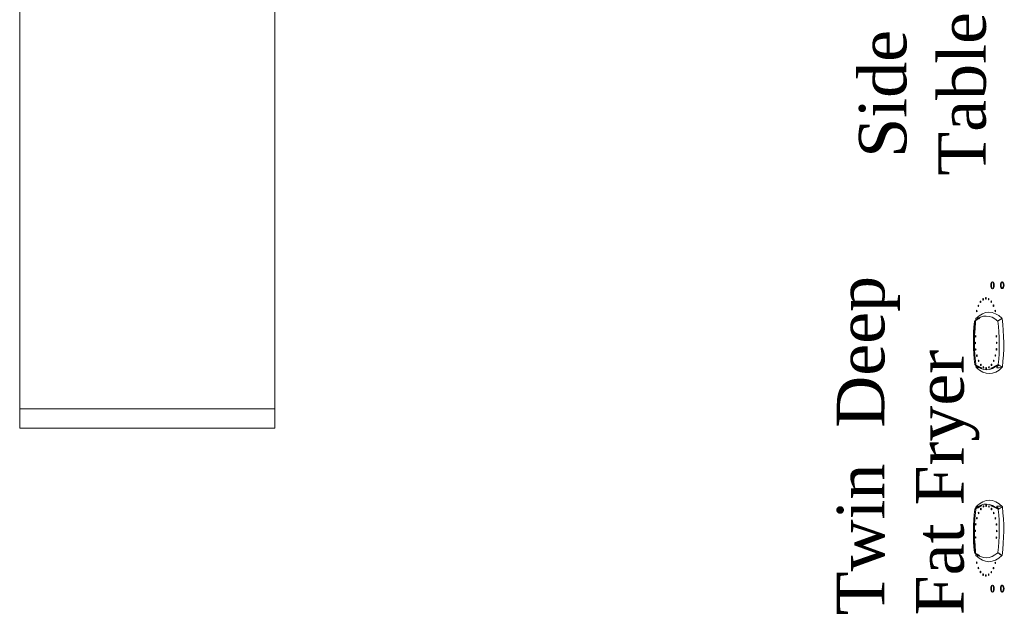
# Model space of a CAD drawing. Extents: x 3940905 to 4145695, y 925352 to 1109797.
# Tile 185 of 256: x 3954343 to 3955624, y 1098748 to 1099521. Entities that reach past the tile are written whole.
import ezdxf

# ---------------------------------------------------------------- set-up
doc = ezdxf.new("R2010")
doc.units = 0
doc.header["$LTSCALE"] = 750
doc.header["$MEASUREMENT"] = 0
doc.layers.add('CKD Equipments', color=252, linetype='CONTINUOUS', lineweight=0)
doc.layers.add('TEXT', color=7, linetype='CONTINUOUS')
doc.styles.add('TXT1', font='times.ttf')

msp = doc.modelspace()

# ---------------------------------------------------------------- linework, layer by layer
at = {"layer": 'CKD Equipments', "color": 252, "true_color": 0x989898}
for p, q in [((3954342.649251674, 1099857.904148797), (3954342.649251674, 1098989.332887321)), ((3954674.848562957, 1099857.904148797), (3954674.848562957, 1098989.332887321)), ((3954342.649251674, 1099014.264694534), (3954674.848562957, 1099014.264694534)), ((3954342.649251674, 1098989.332887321), (3954674.848562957, 1098989.332887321))]:
    msp.add_line(p, q, dxfattribs=at)
at = {"layer": 'CKD Equipments', "extrusion": (0.9062889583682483, 0.005831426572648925, -0.4226184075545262)}
for centre in [(1073701.072151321, 1675356.015788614, 3591012.905990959), (1073701.07215132, 1675386.015788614, 3591012.905990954)]:
    msp.add_circle(centre, 4.500000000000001, dxfattribs=at)
at = {"layer": 'CKD Equipments', "extrusion": (-0.9062889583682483, -0.005831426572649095, 0.4226184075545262)}
for centre in [(-1073701.07215132, 1675356.015788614, -3591012.905990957), (-1073701.07215132, 1675386.015788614, -3591012.905990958)]:
    msp.add_circle(centre, 4.500000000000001, dxfattribs=at)
at = {"layer": 'CKD Equipments', "extrusion": (-0.9062889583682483, -0.005831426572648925, 0.4226184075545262)}
for centre in [(-1073701.072151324, 1675356.015788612, -3591013.905990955), (-1073701.072151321, 1675386.015788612, -3591013.905990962)]:
    msp.add_circle(centre, 4.500000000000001, dxfattribs=at)
at = {"layer": 'CKD Equipments', "extrusion": (0.9062889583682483, 0.005831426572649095, -0.4226184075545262)}
for centre in [(1073701.072151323, 1675356.015788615, 3591013.905990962), (1073701.072151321, 1675386.015788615, 3591013.905990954)]:
    msp.add_circle(centre, 4.500000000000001, dxfattribs=at)
at = {"layer": 'CKD Equipments', "extrusion": (-0.9062889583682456, -0.005831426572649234, 0.4226184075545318)}
for centre in [(-1073682.947703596, 1675334.974760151, -3591009.605990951), (-1073684.072151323, 1675343.515788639, -3591009.60599095), (-1073682.947703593, 1675352.056817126, -3591009.605990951), (-1073674.406675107, 1675320.181264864, -3591009.605990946), (-1073679.650989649, 1675327.015788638, -3591009.605990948), (-1073679.650989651, 1675360.015788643, -3591009.605990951), (-1073674.406675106, 1675366.850312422, -3591009.605990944), (-1073667.572151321, 1675314.936950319, -3591009.605990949), (-1073667.572151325, 1675372.094626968, -3591009.605990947), (-1073634.613697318, 1675311.572255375, -3591009.460205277), (-1073634.613697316, 1675375.323359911, -3591009.460205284), (-1073626.072668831, 1675310.447807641, -3591009.460205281), (-1073617.531640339, 1675311.572255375, -3591009.460205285), (-1073617.53164034, 1675375.323359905, -3591009.460205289), (-1073626.072668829, 1675376.447807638, -3591009.460205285), (-1073609.572668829, 1675314.868969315, -3591009.460205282), (-1073609.572668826, 1675372.026645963, -3591009.460205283), (-1073602.738145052, 1675320.113283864, -3591009.460205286), (-1073597.493830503, 1675326.94780764, -3591009.460205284), (-1073594.197116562, 1675334.906779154, -3591009.460205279), (-1073593.072668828, 1675343.44780764, -3591009.460205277), (-1073594.197116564, 1675351.988836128, -3591009.460205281), (-1073597.493830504, 1675359.947807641, -3591009.460205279), (-1073602.738145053, 1675366.782331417, -3591009.460205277)]:
    msp.add_circle(centre, 1, dxfattribs=at)
at = {"layer": 'CKD Equipments', "extrusion": (-0.9062889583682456, 0.005831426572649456, 0.4226184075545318)}
for centre in [(-1124315.906262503, 1669358.137965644, -3578192.243506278), (-1124317.030710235, 1669366.678994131, -3578192.243506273), (-1124315.906262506, 1669375.220022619, -3578192.243506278), (-1124307.365234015, 1669343.344470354, -3578192.243506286), (-1124312.609548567, 1669350.178994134, -3578192.243506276), (-1124312.609548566, 1669383.178994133, -3578192.243506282), (-1124307.365234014, 1669390.013517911, -3578192.243506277), (-1124292.571738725, 1669334.803441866, -3578192.243506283), (-1124300.530710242, 1669338.100155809, -3578192.243506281), (-1124300.530710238, 1669395.257832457, -3578192.243506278), (-1124292.571738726, 1669398.554546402, -3578192.243506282), (-1124284.030710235, 1669333.678994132, -3578192.243506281), (-1124284.030710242, 1669399.678994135, -3578192.243506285), (-1124275.489681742, 1669334.803441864, -3578192.243506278), (-1124275.489681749, 1669398.5545464, -3578192.243506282), (-1124242.531227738, 1669338.168136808, -3578192.389291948), (-1124242.53122774, 1669395.325813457, -3578192.389291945), (-1124235.696703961, 1669343.412451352, -3578192.389291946), (-1124230.452389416, 1669350.246975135, -3578192.389291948), (-1124227.155675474, 1669358.205946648, -3578192.389291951), (-1124226.031227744, 1669366.746975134, -3578192.389291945), (-1124227.155675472, 1669375.288003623, -3578192.38929195), (-1124230.452389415, 1669383.246975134, -3578192.38929195), (-1124235.696703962, 1669390.081498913, -3578192.389291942)]:
    msp.add_circle(centre, 1, dxfattribs=at)
at = {"layer": 'CKD Equipments', "extrusion": (-0.9062889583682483, 0.005831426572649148, 0.4226184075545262)}
for centre in [(-1124209.031227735, 1669379.246975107, -3578195.689291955), (-1124209.031227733, 1669409.246975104, -3578195.689291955)]:
    msp.add_circle(centre, 4.500000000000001, dxfattribs=at)
at = {"layer": 'CKD Equipments', "extrusion": (-0.9062889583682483, 0.005831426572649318, 0.4226184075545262)}
for centre in [(-1124209.03122773, 1669379.246975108, -3578195.689291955), (-1124209.031227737, 1669409.246975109, -3578195.689291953)]:
    msp.add_circle(centre, 4.500000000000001, dxfattribs=at)
at = {"layer": 'CKD Equipments', "extrusion": (0.9062889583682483, -0.005831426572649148, -0.4226184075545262)}
for centre in [(1124209.031227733, 1669379.246975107, 3578196.689291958), (1124209.031227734, 1669409.246975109, 3578196.689291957)]:
    msp.add_circle(centre, 4.500000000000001, dxfattribs=at)
at = {"layer": 'CKD Equipments', "extrusion": (0.9062889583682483, -0.005831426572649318, -0.4226184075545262)}
for centre in [(1124209.03122773, 1669379.246975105, 3578196.689291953), (1124209.031227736, 1669409.246975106, 3578196.68929196)]:
    msp.add_circle(centre, 4.500000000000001, dxfattribs=at)
at = {"layer": 'CKD Equipments', "extrusion": (0.9062889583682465, 0.005831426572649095, -0.4226184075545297)}
msp.add_arc((1073563.000570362, 1675343.695312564, 3591013.760205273), 103.0720982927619, 337.1764042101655, 22.82359578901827, dxfattribs=at)
at = {"layer": 'CKD Equipments', "extrusion": (-0.9062889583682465, -0.005831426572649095, 0.4226184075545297)}
msp.add_arc((-1073563.000570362, 1675343.695312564, -3591013.760205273), 103.0720982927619, 157.1764042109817, 202.8235957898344, dxfattribs=at)
at = {"layer": 'CKD Equipments', "extrusion": (0.9062889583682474, 0.005831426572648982, -0.422618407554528)}
msp.add_arc((1073626.072668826, 1675405.716830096, 3591013.76020528), 107.0215172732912, 252.8001710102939, 287.1998289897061, dxfattribs=at)
at = {"layer": 'CKD Equipments', "extrusion": (-0.9062889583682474, -0.005831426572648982, 0.422618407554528)}
msp.add_arc((-1073626.072668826, 1675405.716830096, -3591013.76020528), 107.0215172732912, 252.8001710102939, 287.1998289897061, dxfattribs=at)
at = {"layer": 'CKD Equipments', "extrusion": (-0.906288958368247, -0.005831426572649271, 0.4226184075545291)}
for start, end in [(158.6253916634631, 200.8266863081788), (158.6253916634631, 200.8266863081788), (200.8266863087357, 201.5627093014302), (200.8266863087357, 201.5627093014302), (158.437288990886, 158.6253916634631), (158.437288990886, 158.6253916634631)]:
    msp.add_arc((-1073563.000570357, 1675343.695312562, -3591009.760205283), 98.0720982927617, start, end, dxfattribs=at)
at = {"layer": 'CKD Equipments', "extrusion": (0.9062889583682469, 0.005831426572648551, -0.422618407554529)}
msp.add_arc((1073658.004613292, 1675303.423130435, 3591013.760205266), 0.2910178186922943, 168.4506032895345, 90.41950081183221, dxfattribs=at)
at = {"layer": 'CKD Equipments', "extrusion": (-0.9062889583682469, -0.005831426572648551, 0.422618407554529)}
msp.add_arc((-1073658.004613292, 1675303.423130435, -3591013.760205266), 0.2910178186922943, 89.58049918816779, 11.54939671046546, dxfattribs=at)
at = {"layer": 'CKD Equipments', "extrusion": (0.9062889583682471, 0.005831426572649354, -0.4226184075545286)}
msp.add_arc((1073657.584926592, 1675383.457196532, 3591013.760205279), 0.4716357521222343, 27.70713446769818, 72.17206849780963, dxfattribs=at)
at = {"layer": 'CKD Equipments', "extrusion": (-0.9062889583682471, -0.005831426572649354, 0.4226184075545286)}
msp.add_arc((-1073657.584926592, 1675383.457196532, -3591013.760205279), 0.4716357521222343, 107.8279315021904, 152.2928655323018, dxfattribs=at)
at = {"layer": 'CKD Equipments', "extrusion": (0.9062889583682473, 0.005831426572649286, -0.4226184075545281)}
msp.add_arc((1073626.072668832, 1675281.67379502, 3591013.760205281), 107.0215172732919, 72.79465940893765, 107.2053405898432, dxfattribs=at)
at = {"layer": 'CKD Equipments', "extrusion": (-0.9062889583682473, -0.005831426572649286, 0.4226184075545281)}
msp.add_arc((-1073626.072668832, 1675281.67379502, -3591013.760205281), 107.0215172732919, 72.79465941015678, 107.2053405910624, dxfattribs=at)
at = {"layer": 'CKD Equipments', "extrusion": (-0.9062889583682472, -0.005831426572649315, 0.4226184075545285)}
msp.add_arc((-1073626.072668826, 1675405.716830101, -3591009.760205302), 102.0215172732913, 253.9909040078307, 286.0088053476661, dxfattribs=at)
msp.add_arc((-1073626.072668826, 1675405.716830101, -3591009.760205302), 102.0215172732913, 253.9909040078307, 286.0088053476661, dxfattribs=at)
at = {"layer": 'CKD Equipments', "extrusion": (-0.9062889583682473, -0.005831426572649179, 0.4226184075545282)}
msp.add_arc((-1073626.072668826, 1675281.673795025, -3591009.760205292), 102.0215172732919, 73.99119465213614, 106.0090959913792, dxfattribs=at)
msp.add_arc((-1073626.072668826, 1675281.673795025, -3591009.760205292), 102.0215172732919, 73.99119465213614, 106.0090959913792, dxfattribs=at)
at = {"layer": 'CKD Equipments', "extrusion": (-0.9062889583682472, -0.005831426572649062, 0.4226184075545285)}
for start, end in [(338.4476999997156, 339.1833855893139), (338.4476999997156, 339.1833855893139), (339.1833855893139, 21.36428355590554), (339.1833855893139, 21.36428355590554), (21.36428355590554, 21.55229999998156), (21.36428355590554, 21.55229999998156)]:
    msp.add_arc((-1073689.194132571, 1675343.695312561, -3591009.760205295), 98.11760021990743, start, end, dxfattribs=at)
at = {"layer": 'CKD Equipments', "extrusion": (0.9062889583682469, 0.005831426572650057, -0.4226184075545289)}
msp.add_arc((1073594.140724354, 1675303.423130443, 3591013.760205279), 0.2910178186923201, 89.58049973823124, 11.54939680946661, dxfattribs=at)
at = {"layer": 'CKD Equipments', "extrusion": (-0.9062889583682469, -0.005831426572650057, 0.4226184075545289)}
msp.add_arc((-1073594.140724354, 1675303.423130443, -3591013.760205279), 0.2910178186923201, 168.4506031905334, 90.41950026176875, dxfattribs=at)
at = {"layer": 'CKD Equipments', "extrusion": (0.9062889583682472, 0.005831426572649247, -0.4226184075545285)}
msp.add_arc((1073689.194132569, 1675343.695312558, 3591013.760205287), 103.1176002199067, 157.1870429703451, 202.8129553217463, dxfattribs=at)
at = {"layer": 'CKD Equipments', "extrusion": (-0.9062889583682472, -0.005831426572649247, 0.4226184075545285)}
msp.add_arc((-1073689.194132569, 1675343.695312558, -3591013.760205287), 103.1176002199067, 337.1870446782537, 22.81295702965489, dxfattribs=at)
at = {"layer": 'CKD Equipments', "extrusion": (0.9062889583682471, 0.005831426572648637, -0.4226184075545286)}
msp.add_arc((1073594.560411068, 1675383.457196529, 3591013.760205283), 0.4716357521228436, 107.827931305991, 152.2928656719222, dxfattribs=at)
at = {"layer": 'CKD Equipments', "extrusion": (-0.9062889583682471, -0.005831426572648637, 0.4226184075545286)}
msp.add_arc((-1073594.560411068, 1675383.457196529, -3591013.760205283), 0.4716357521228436, 27.70713432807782, 72.17206869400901, dxfattribs=at)
at = {"layer": 'CKD Equipments', "extrusion": (0.9062889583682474, -0.005831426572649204, -0.422618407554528)}
msp.add_arc((1124284.030710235, 1669428.948016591, 3578196.543506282), 107.0215172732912, 252.8001710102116, 287.1998289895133, dxfattribs=at)
msp.add_arc((1124284.030710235, 1669428.948016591, 3578196.543506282), 107.0215172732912, 252.8001710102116, 287.1998289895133, dxfattribs=at)
at = {"layer": 'CKD Equipments', "extrusion": (-0.9062889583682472, 0.005831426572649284, 0.4226184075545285)}
for start, end in [(158.635716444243, 200.8166144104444), (200.8166144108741, 201.5522999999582), (158.447699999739, 158.6357164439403)]:
    msp.add_arc((-1124220.909246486, 1669366.926499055, -3578192.543506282), 98.11760021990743, start, end, dxfattribs=at)
at = {"layer": 'CKD Equipments', "extrusion": (0.9062889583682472, -0.005831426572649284, -0.4226184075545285)}
for start, end in [(339.1833855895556, 21.36428355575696), (338.4477000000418, 339.183385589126), (21.36428355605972, 21.55230000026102)]:
    msp.add_arc((1124220.909246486, 1669366.926499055, 3578192.543506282), 98.11760021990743, start, end, dxfattribs=at)
at = {"layer": 'CKD Equipments', "extrusion": (0.9062889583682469, -0.005831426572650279, -0.4226184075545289)}
msp.add_arc((1124315.962654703, 1669326.654316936, 3578196.543506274), 0.2910178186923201, 168.4506030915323, 90.41950021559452, dxfattribs=at)
msp.add_arc((1124315.962654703, 1669326.654316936, 3578196.543506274), 0.2910178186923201, 168.4506030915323, 90.41950021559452, dxfattribs=at)
at = {"layer": 'CKD Equipments', "extrusion": (0.9062889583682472, -0.005831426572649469, -0.4226184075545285)}
msp.add_arc((1124220.909246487, 1669366.926499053, 3578196.543506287), 103.1176002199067, 337.1870446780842, 22.81295702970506, dxfattribs=at)
msp.add_arc((1124220.909246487, 1669366.926499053, 3578196.543506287), 103.1176002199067, 337.1870446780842, 22.81295702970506, dxfattribs=at)
at = {"layer": 'CKD Equipments', "extrusion": (0.9062889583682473, -0.005831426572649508, -0.4226184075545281)}
msp.add_arc((1124284.030710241, 1669304.904981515, 3578196.543506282), 107.0215172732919, 72.79465940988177, 107.2053405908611, dxfattribs=at)
msp.add_arc((1124284.030710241, 1669304.904981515, 3578196.543506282), 107.0215172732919, 72.79465940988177, 107.2053405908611, dxfattribs=at)
at = {"layer": 'CKD Equipments', "extrusion": (0.9062889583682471, -0.005831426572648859, -0.4226184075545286)}
msp.add_arc((1124315.542967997, 1669406.688383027, 3578196.543506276), 0.4716357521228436, 27.70713434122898, 72.17206858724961, dxfattribs=at)
msp.add_arc((1124315.542967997, 1669406.688383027, 3578196.543506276), 0.4716357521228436, 27.70713434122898, 72.17206858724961, dxfattribs=at)
at = {"layer": 'CKD Equipments', "extrusion": (-0.9062889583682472, 0.005831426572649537, 0.4226184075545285)}
msp.add_arc((-1124284.030710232, 1669428.948016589, -3578192.543506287), 102.0215172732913, 253.9911946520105, 286.009095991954, dxfattribs=at)
at = {"layer": 'CKD Equipments', "extrusion": (0.9062889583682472, -0.005831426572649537, -0.4226184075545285)}
msp.add_arc((1124284.030710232, 1669428.948016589, 3578192.543506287), 102.0215172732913, 253.990904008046, 286.0088053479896, dxfattribs=at)
at = {"layer": 'CKD Equipments', "extrusion": (-0.9062889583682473, 0.005831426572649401, 0.4226184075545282)}
msp.add_arc((-1124284.030710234, 1669304.904981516, -3578192.543506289), 102.0215172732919, 73.99090400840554, 106.0088053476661, dxfattribs=at)
at = {"layer": 'CKD Equipments', "extrusion": (0.9062889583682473, -0.005831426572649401, -0.4226184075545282)}
msp.add_arc((1124284.030710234, 1669304.904981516, 3578192.543506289), 102.0215172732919, 73.99119465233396, 106.0090959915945, dxfattribs=at)
at = {"layer": 'CKD Equipments', "extrusion": (-0.906288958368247, 0.005831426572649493, 0.4226184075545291)}
for start, end in [(338.4372906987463, 339.1733136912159), (339.1733136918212, 21.37460833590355), (21.37460833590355, 21.56271100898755)]:
    msp.add_arc((-1124347.102808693, 1669366.926499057, -3578192.543506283), 98.0720982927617, start, end, dxfattribs=at)
at = {"layer": 'CKD Equipments', "extrusion": (0.906288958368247, -0.005831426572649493, -0.4226184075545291)}
for start, end in [(200.826686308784, 201.5627093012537), (158.6253916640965, 200.8266863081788), (158.4372889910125, 158.6253916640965)]:
    msp.add_arc((1124347.102808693, 1669366.926499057, 3578192.543506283), 98.0720982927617, start, end, dxfattribs=at)
at = {"layer": 'CKD Equipments', "extrusion": (0.9062889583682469, -0.005831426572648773, -0.422618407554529)}
msp.add_arc((1124252.09876576, 1669326.654316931, 3578196.543506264), 0.2910178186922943, 89.58049923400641, 11.54939663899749, dxfattribs=at)
msp.add_arc((1124252.09876576, 1669326.654316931, 3578196.543506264), 0.2910178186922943, 89.58049923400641, 11.54939663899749, dxfattribs=at)
at = {"layer": 'CKD Equipments', "extrusion": (0.9062889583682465, -0.005831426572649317, -0.4226184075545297)}
msp.add_arc((1124347.102808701, 1669366.92649906, 3578196.543506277), 103.0720982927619, 157.1764042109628, 202.8235957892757, dxfattribs=at)
msp.add_arc((1124347.102808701, 1669366.92649906, 3578196.543506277), 103.0720982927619, 157.1764042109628, 202.8235957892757, dxfattribs=at)
at = {"layer": 'CKD Equipments', "extrusion": (0.9062889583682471, -0.005831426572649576, -0.4226184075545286)}
msp.add_arc((1124252.518452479, 1669406.688383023, 3578196.543506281), 0.4716357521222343, 107.8279314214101, 152.2928654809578, dxfattribs=at)
msp.add_arc((1124252.518452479, 1669406.688383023, 3578196.543506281), 0.4716357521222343, 107.8279314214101, 152.2928654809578, dxfattribs=at)
at = {"layer": 'CKD Equipments'}
for points in [[(3955587.352435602, 1099131.779970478, 711.9600835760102), (3955586.050663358, 1099114.037338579, 710.6915957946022), (3955585.320090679, 1099106.236159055, 710.78519896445), (3955586.321317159, 1099129.806222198, 715.0254496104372)], [(3955587.352435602, 1099131.779970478, 711.9600835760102), (3955586.050663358, 1099114.037338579, 710.6915957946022), (3955585.320090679, 1099106.236159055, 710.78519896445), (3955586.321317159, 1099129.806222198, 715.0254496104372)], [(3955587.448974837, 1099132.063592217, 712.1710217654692), (3955591.720031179, 1099133.239150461, 724.5012932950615), (3955596.210262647, 1099134.229128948, 737.2990167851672), (3955586.005840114, 1099128.716409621, 718.4948922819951)], [(3955587.448974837, 1099132.063592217, 712.1710217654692), (3955591.720031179, 1099133.239150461, 724.5012932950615), (3955596.210262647, 1099134.229128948, 737.2990167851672), (3955586.005840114, 1099128.716409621, 718.4948922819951)], [(3955621.340664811, 1099132.00849903, 784.8496902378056), (3955619.552757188, 1099130.823589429, 784.1541755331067), (3955617.764849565, 1099129.638679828, 783.4586608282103), (3955615.976941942, 1099128.453770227, 782.7631461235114)], [(3955621.340664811, 1099132.00849903, 784.8496902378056), (3955619.552757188, 1099130.823589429, 784.1541755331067), (3955617.764849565, 1099129.638679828, 783.4586608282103), (3955615.976941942, 1099128.453770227, 782.7631461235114)], [(3955621.24183387, 1099132.28102902, 784.6415115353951), (3955619.812224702, 1099131.297365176, 784.0715201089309), (3955618.382615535, 1099130.31370133, 783.5015286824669), (3955616.953006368, 1099129.330037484, 782.9315372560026)], [(3955621.24183387, 1099132.28102902, 784.6415115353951), (3955619.812224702, 1099131.297365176, 784.0715201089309), (3955618.382615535, 1099130.31370133, 783.5015286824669), (3955616.953006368, 1099129.330037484, 782.9315372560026)], [(3955586.321317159, 1099129.806222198, 715.0254496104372), (3955584.464484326, 1099100.114097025, 712.0208441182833), (3955584.242894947, 1099100.112709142, 712.9326379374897), (3955585.512369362, 1099128.257748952, 717.4303344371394)], [(3955586.321317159, 1099129.806222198, 715.0254496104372), (3955584.464484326, 1099100.114097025, 712.0208441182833), (3955584.242894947, 1099100.112709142, 712.9326379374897), (3955585.512369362, 1099128.257748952, 717.4303344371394)], [(3955616.949343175, 1099129.32751697, 782.9300767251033), (3955616.58274749, 1099129.075275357, 782.7839134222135), (3955616.216151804, 1099128.823033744, 782.6377501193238), (3955615.849556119, 1099128.570792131, 782.4915868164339)], [(3955616.949343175, 1099129.32751697, 782.9300767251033), (3955616.58274749, 1099129.075275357, 782.7839134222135), (3955616.216151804, 1099128.823033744, 782.6377501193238), (3955615.849556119, 1099128.570792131, 782.4915868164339)], [(3955616.953006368, 1099129.330037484, 782.9315372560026), (3955616.951785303, 1099129.329197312, 782.9310504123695), (3955616.950564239, 1099129.328357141, 782.9305635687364), (3955616.949343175, 1099129.32751697, 782.9300767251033)], [(3955616.953006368, 1099129.330037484, 782.9315372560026), (3955616.951785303, 1099129.329197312, 782.9310504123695), (3955616.950564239, 1099129.328357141, 782.9305635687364), (3955616.949343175, 1099129.32751697, 782.9300767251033)], [(3955586.703285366, 1099070.448109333, 715.0251771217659), (3955597.191593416, 1099066.042926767, 738.8432853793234), (3955599.171230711, 1099065.633673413, 744.4700128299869), (3955585.874381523, 1099071.986391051, 717.4302050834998)], [(3955586.703285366, 1099070.448109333, 715.0251771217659), (3955597.191593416, 1099066.042926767, 738.8432853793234), (3955599.171230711, 1099065.633673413, 744.4700128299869), (3955585.874381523, 1099071.986391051, 717.4302050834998)], [(3955587.859864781, 1099068.205286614, 712.1710217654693), (3955587.364492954, 1099069.314966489, 714.2789619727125), (3955586.869121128, 1099070.424646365, 716.386902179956), (3955586.373749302, 1099071.534326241, 718.4948423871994)], [(3955587.859864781, 1099068.205286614, 712.1710217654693), (3955587.364492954, 1099069.314966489, 714.2789619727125), (3955586.869121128, 1099070.424646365, 716.386902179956), (3955586.373749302, 1099071.534326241, 718.4948423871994)], [(3955587.759683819, 1099068.487642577, 711.9600835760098), (3955590.217309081, 1099067.702296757, 718.9873463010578), (3955592.711539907, 1099067.064751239, 726.0951476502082), (3955586.703285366, 1099070.448109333, 715.0251771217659)], [(3955587.759683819, 1099068.487642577, 711.9600835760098), (3955590.217309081, 1099067.702296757, 718.9873463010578), (3955592.711539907, 1099067.064751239, 726.0951476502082), (3955586.703285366, 1099070.448109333, 715.0251771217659)], [(3955617.320483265, 1099071.322622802, 782.9293189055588), (3955603.941176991, 1099065.673982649, 754.8021968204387), (3955602.546022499, 1099065.449201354, 752.4494685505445), (3955616.213195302, 1099072.06381518, 782.4916954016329)], [(3955617.320483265, 1099071.322622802, 782.9293189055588), (3955603.941176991, 1099065.673982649, 754.8021968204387), (3955602.546022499, 1099065.449201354, 752.4494685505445), (3955616.213195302, 1099072.06381518, 782.4916954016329)], [(3955621.652723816, 1099068.422723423, 784.6415115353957), (3955616.243121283, 1099067.634644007, 775.5418199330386), (3955610.796027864, 1099066.774049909, 766.3607299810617), (3955617.321928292, 1099071.321655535, 782.9298900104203)], [(3955621.652723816, 1099068.422723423, 784.6415115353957), (3955616.243121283, 1099067.634644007, 775.5418199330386), (3955610.796027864, 1099066.774049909, 766.3607299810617), (3955617.321928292, 1099071.321655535, 782.9298900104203)], [(3955621.748039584, 1099068.696502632, 784.8496902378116), (3955619.945051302, 1099069.858472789, 784.15421865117), (3955618.142063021, 1099071.020442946, 783.4587470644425), (3955616.339074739, 1099072.182413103, 782.7632754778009)], [(3955621.748039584, 1099068.696502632, 784.8496902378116), (3955619.945051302, 1099069.858472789, 784.15421865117), (3955618.142063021, 1099071.020442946, 783.4587470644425), (3955616.339074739, 1099072.182413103, 782.7632754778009)], [(3955617.321928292, 1099071.321655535, 782.9298900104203), (3955617.304493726, 1099071.314295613, 782.8932388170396), (3955617.287079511, 1099071.3069449, 782.8566313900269), (3955617.320483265, 1099071.322622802, 782.9293189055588)], [(3955617.321928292, 1099071.321655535, 782.9298900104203), (3955617.304493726, 1099071.314295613, 782.8932388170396), (3955617.287079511, 1099071.3069449, 782.8566313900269), (3955617.320483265, 1099071.322622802, 782.9293189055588)], [(3955586.703285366, 1098885.153204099, 715.0251771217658), (3955597.191593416, 1098889.558386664, 738.8432853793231), (3955599.171230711, 1098889.967640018, 744.4700128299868), (3955585.874381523, 1098883.614922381, 717.4302050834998)], [(3955586.703285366, 1098885.153204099, 715.0251771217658), (3955597.191593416, 1098889.558386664, 738.8432853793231), (3955599.171230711, 1098889.967640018, 744.4700128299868), (3955585.874381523, 1098883.614922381, 717.4302050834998)], [(3955587.859864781, 1098887.396026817, 712.1710217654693), (3955587.364492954, 1098886.286346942, 714.2789619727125), (3955586.869121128, 1098885.176667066, 716.386902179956), (3955586.373749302, 1098884.06698719, 718.4948423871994)], [(3955587.859864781, 1098887.396026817, 712.1710217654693), (3955587.364492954, 1098886.286346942, 714.2789619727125), (3955586.869121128, 1098885.176667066, 716.386902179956), (3955586.373749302, 1098884.06698719, 718.4948423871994)], [(3955587.759683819, 1098887.113670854, 711.9600835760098), (3955590.217309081, 1098887.899016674, 718.9873463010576), (3955592.711539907, 1098888.536562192, 726.0951476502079), (3955586.703285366, 1098885.153204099, 715.0251771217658)], [(3955587.759683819, 1098887.113670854, 711.9600835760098), (3955590.217309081, 1098887.899016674, 718.9873463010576), (3955592.711539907, 1098888.536562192, 726.0951476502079), (3955586.703285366, 1098885.153204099, 715.0251771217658)], [(3955617.320483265, 1098884.27869063, 782.929318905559), (3955603.941176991, 1098889.927330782, 754.802196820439), (3955602.546022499, 1098890.152112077, 752.4494685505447), (3955616.213195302, 1098883.537498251, 782.4916954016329)], [(3955617.320483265, 1098884.27869063, 782.929318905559), (3955603.941176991, 1098889.927330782, 754.802196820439), (3955602.546022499, 1098890.152112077, 752.4494685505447), (3955616.213195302, 1098883.537498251, 782.4916954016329)], [(3955621.652723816, 1098887.178590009, 784.6415115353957), (3955616.243121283, 1098887.966669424, 775.5418199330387), (3955610.796027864, 1098888.827263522, 766.3607299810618), (3955617.321928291, 1098884.279657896, 782.9298900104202)], [(3955621.652723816, 1098887.178590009, 784.6415115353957), (3955616.243121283, 1098887.966669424, 775.5418199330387), (3955610.796027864, 1098888.827263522, 766.3607299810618), (3955617.321928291, 1098884.279657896, 782.9298900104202)], [(3955621.748039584, 1098886.904810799, 784.8496902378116), (3955619.945051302, 1098885.742840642, 784.15421865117), (3955618.142063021, 1098884.580870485, 783.4587470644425), (3955616.339074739, 1098883.418900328, 782.7632754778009)], [(3955621.748039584, 1098886.904810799, 784.8496902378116), (3955619.945051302, 1098885.742840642, 784.15421865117), (3955618.142063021, 1098884.580870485, 783.4587470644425), (3955616.339074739, 1098883.418900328, 782.7632754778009)], [(3955617.321928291, 1098884.279657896, 782.9298900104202), (3955617.304493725, 1098884.287017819, 782.8932388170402), (3955617.287079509, 1098884.294368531, 782.8566313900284), (3955617.320483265, 1098884.27869063, 782.929318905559)], [(3955617.321928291, 1098884.279657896, 782.9298900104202), (3955617.304493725, 1098884.287017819, 782.8932388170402), (3955617.287079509, 1098884.294368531, 782.8566313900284), (3955617.320483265, 1098884.27869063, 782.929318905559)], [(3955586.32131716, 1098825.795091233, 715.0254496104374), (3955584.464484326, 1098855.487216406, 712.0208441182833), (3955584.242894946, 1098855.488604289, 712.9326379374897), (3955585.512369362, 1098827.343564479, 717.4303344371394)], [(3955586.32131716, 1098825.795091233, 715.0254496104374), (3955584.464484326, 1098855.487216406, 712.0208441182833), (3955584.242894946, 1098855.488604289, 712.9326379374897), (3955585.512369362, 1098827.343564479, 717.4303344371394)], [(3955587.352435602, 1098823.821342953, 711.9600835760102), (3955586.050663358, 1098841.563974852, 710.6915957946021), (3955585.320090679, 1098849.365154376, 710.78519896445), (3955586.32131716, 1098825.795091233, 715.0254496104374)], [(3955587.352435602, 1098823.821342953, 711.9600835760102), (3955586.050663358, 1098841.563974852, 710.6915957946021), (3955585.320090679, 1098849.365154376, 710.78519896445), (3955586.32131716, 1098825.795091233, 715.0254496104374)], [(3955587.448974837, 1098823.537721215, 712.1710217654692), (3955591.720031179, 1098822.362162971, 724.5012932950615), (3955596.210262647, 1098821.372184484, 737.2990167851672), (3955586.005840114, 1098826.88490381, 718.4948922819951)], [(3955587.448974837, 1098823.537721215, 712.1710217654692), (3955591.720031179, 1098822.362162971, 724.5012932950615), (3955596.210262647, 1098821.372184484, 737.2990167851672), (3955586.005840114, 1098826.88490381, 718.4948922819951)], [(3955616.949343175, 1098826.273796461, 782.9300767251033), (3955616.58274749, 1098826.526038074, 782.7839134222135), (3955616.216151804, 1098826.778279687, 782.6377501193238), (3955615.849556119, 1098827.0305213, 782.4915868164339)], [(3955616.949343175, 1098826.273796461, 782.9300767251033), (3955616.58274749, 1098826.526038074, 782.7839134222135), (3955616.216151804, 1098826.778279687, 782.6377501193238), (3955615.849556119, 1098827.0305213, 782.4915868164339)], [(3955621.340664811, 1098823.592814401, 784.8496902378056), (3955619.552757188, 1098824.777724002, 784.1541755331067), (3955617.764849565, 1098825.962633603, 783.4586608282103), (3955615.976941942, 1098827.147543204, 782.7631461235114)], [(3955621.340664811, 1098823.592814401, 784.8496902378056), (3955619.552757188, 1098824.777724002, 784.1541755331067), (3955617.764849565, 1098825.962633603, 783.4586608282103), (3955615.976941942, 1098827.147543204, 782.7631461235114)], [(3955616.953006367, 1098826.271275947, 782.9315372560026), (3955616.951785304, 1098826.272116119, 782.9310504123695), (3955616.95056424, 1098826.27295629, 782.9305635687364), (3955616.949343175, 1098826.273796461, 782.9300767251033)], [(3955616.953006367, 1098826.271275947, 782.9315372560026), (3955616.951785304, 1098826.272116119, 782.9310504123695), (3955616.95056424, 1098826.27295629, 782.9305635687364), (3955616.949343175, 1098826.273796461, 782.9300767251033)], [(3955621.24183387, 1098823.320284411, 784.6415115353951), (3955619.812224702, 1098824.303948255, 784.0715201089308), (3955618.382615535, 1098825.287612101, 783.501528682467), (3955616.953006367, 1098826.271275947, 782.9315372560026)], [(3955621.24183387, 1098823.320284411, 784.6415115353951), (3955619.812224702, 1098824.303948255, 784.0715201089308), (3955618.382615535, 1098825.287612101, 783.501528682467), (3955616.953006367, 1098826.271275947, 782.9315372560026)]]:
    msp.add_open_spline(points, degree=3, dxfattribs=at)

# ---------------------------------------------------------------- texts
at = {"layer": 'TEXT', "char_height": 61.96273952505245, "width": 520.6265171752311, "attachment_point": 1, "rotation": 90, "style": 'TXT1'}
for s, insert in [('\\pxqc;Side\\PTable', (3955434.966367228, 1099164.148591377)), ('Twin  Deep Fat Fryer ', (3955406.285659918, 1098745.516297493))]:
    msp.add_mtext(s, dxfattribs=dict(at, insert=insert))

doc.saveas('drawing.dxf')
